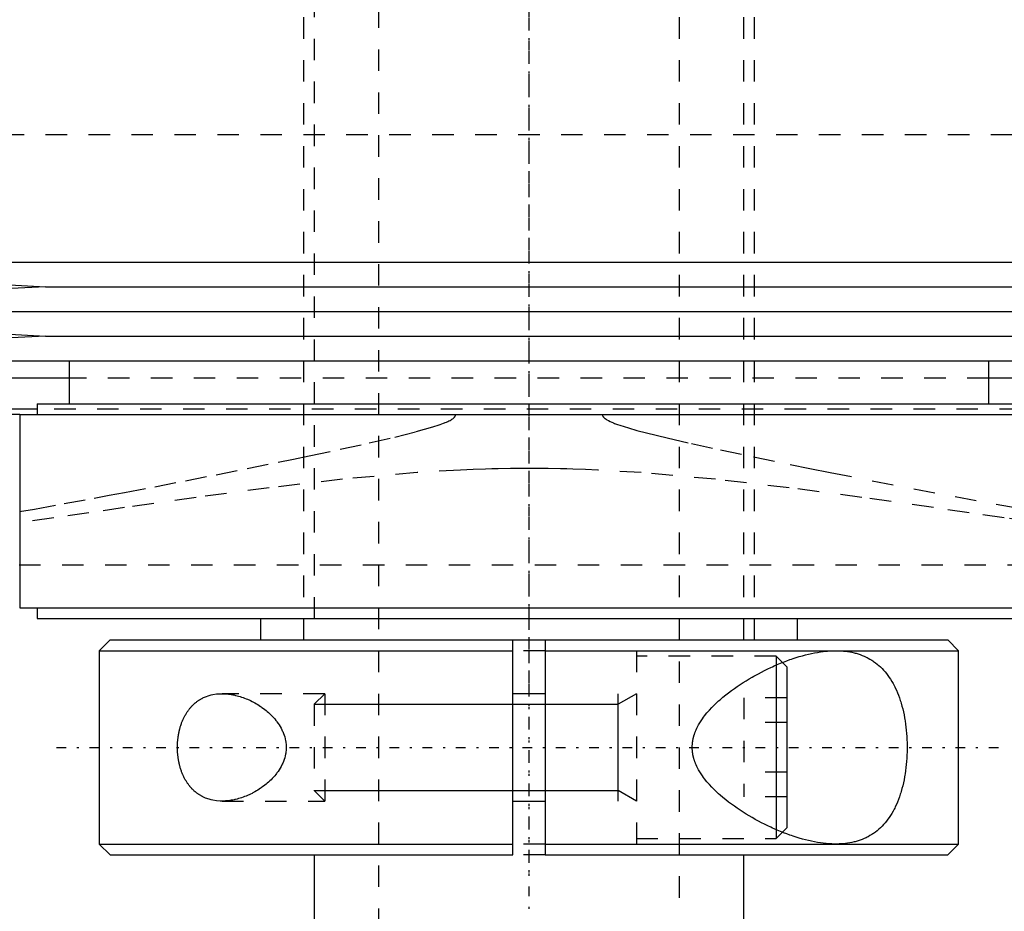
# Model space of a CAD drawing. Extents: x -105 to 105, y -146 to 645.
# Tile 4 of 14: x -24 to 22, y -83 to -42. Entities that reach past the tile are written whole.
import ezdxf

# ---------------------------------------------------------------- set-up
doc = ezdxf.new("R2010")
doc.units = 0
doc.linetypes.add('CENTER', pattern=[1.5, 0.45, -0.5, 0.05, -0.5])
doc.linetypes.add('DASHED', pattern=[2, 1, -1])
for name, color, linetype in [('AM_0', 7, 'CONTINUOUS'), ('AM_10', 7, 'CONTINUOUS'), ('AM_3', 7, 'DASHED'), ('AM_7', 7, 'CENTER')]:
    doc.layers.add(name, color=color, linetype=linetype)

msp = doc.modelspace()

# ---------------------------------------------------------------- linework, layer by layer
at = {"layer": 'AM_0', "color": 7, "linetype": 'CONTINUOUS'}
for p, q in [((-45, -52.9), (-22.5, -54.05)), ((-45, -52.9), (45, -52.9)), ((-22.5, -54.05), (-45, -55.2)), ((-22.5, -54.05), (22.5, -54.05)), ((-45, -55.2), (-22.5, -56.35)), ((-45, -55.2), (45, -55.2)), ((-22.5, -56.35), (-45, -57.5)), ((-22.5, -56.35), (22.5, -56.35)), ((-45, -57.5), (45, -57.5)), ((-21.4, -57.5), (-21.4, -59.5)), ((21.4, -59.5), (21.4, -57.5)), ((-21.4, -58.307), (-51.173, -58.307)), ((51.173, -58.307), (21.4, -58.307)), ((-22.9, -59.5), (-22.9, -60)), ((-22.9, -59.5), (22.9, -59.5)), ((-22.9, -59.746), (-48.569, -59.746)), ((-23.7, -60), (-48.192, -60)), ((-23.7, -60), (-23.7, -69)), ((-23.7, -60), (23.7, -60)), ((-23.7, -69), (23.7, -69)), ((-22.9, -69), (-22.9, -69.5)), ((-22.9, -69.5), (22.9, -69.5)), ((-12.5, -69.5), (-12.5, -70.5)), ((12.5, -70.5), (12.5, -69.5)), ((-19.5, -70.5), (-20, -71)), ((-19.5, -70.5), (-0.75, -70.5)), ((-0.75, -70.5), (0.75, -70.5)), ((-0.75, -80.5), (-0.75, -70.5)), ((0.75, -70.5), (19.5, -70.5)), ((0.75, -70.5), (0.75, -80.5)), ((20, -71), (19.5, -70.5)), ((-20, -71), (-20, -80)), ((-20, -71), (-0.75, -71)), ((0.75, -71), (20, -71)), ((20, -80), (20, -71)), ((11.5, -71.67), (11.5, -79.33)), ((12, -71.75), (11.797, -71.547)), ((12, -71.75), (12, -79.25)), ((0.75, -73), (-0.75, -73)), ((-0.75, -78), (0.75, -78)), ((11.797, -79.453), (12, -79.25)), ((-20, -80), (-19.5, -80.5)), ((-20, -80), (-0.75, -80)), ((0.75, -80), (20, -80)), ((19.5, -80.5), (20, -80)), ((-19.5, -80.5), (-0.75, -80.5)), ((-10, -80.5), (-10, -110.5)), ((0.75, -80.5), (19.5, -80.5)), ((10, -110.5), (10, -80.5))]:
    msp.add_line(p, q, dxfattribs=at)
for points in [[(14.283, -80, 0), (14.22, -80, 0), (14.093, -79.996, 0), (13.964, -79.989, 0), (13.899, -79.984, 0), (13.834, -79.978, 0), (13.701, -79.964, 0), (13.566, -79.946, 0), (13.43, -79.925, 0), (13.292, -79.9, 0), (13.153, -79.872, 0), (13.082, -79.856, 0), (13.012, -79.84, 0), (12.87, -79.805, 0), (12.727, -79.767, 0), (12.583, -79.726, 0), (12.438, -79.682, 0), (12.292, -79.634, 0), (12.219, -79.61, 0), (12.146, -79.584, 0), (11.999, -79.531, 0), (11.851, -79.474, 0), (11.778, -79.445, 0), (11.704, -79.416, 0), (11.556, -79.354, 0), (11.409, -79.29, 0), (11.335, -79.256, 0), (11.261, -79.223, 0), (11.114, -79.153, 0), (10.968, -79.082, 0), (10.822, -79.007, 0), (10.677, -78.931, 0), (10.533, -78.853, 0), (10.461, -78.812, 0), (10.39, -78.772, 0), (10.248, -78.689, 0), (10.108, -78.604, 0), (9.969, -78.518, 0), (9.832, -78.429, 0), (9.697, -78.338, 0), (9.63, -78.292, 0), (9.563, -78.245, 0), (9.428, -78.148, 0), (9.293, -78.047, 0), (9.158, -77.942, 0), (9.025, -77.833, 0), (8.893, -77.72, 0), (8.828, -77.662, 0), (8.763, -77.604, 0), (8.636, -77.484, 0), (8.513, -77.36, 0), (8.395, -77.233, 0), (8.281, -77.102, 0), (8.173, -76.968, 0), (8.122, -76.9, 0), (8.072, -76.831, 0), (7.978, -76.69, 0), (7.892, -76.545, 0), (7.816, -76.397, 0), (7.775, -76.309, 0), (7.764, -76.283, 0), (7.754, -76.258, 0), (7.749, -76.245, 0), (7.744, -76.232, 0), (7.734, -76.206, 0), (7.724, -76.18, 0), (7.715, -76.154, 0), (7.706, -76.128, 0), (7.697, -76.101, 0), (7.693, -76.088, 0), (7.688, -76.075, 0), (7.68, -76.048, 0), (7.673, -76.021, 0), (7.669, -76.008, 0), (7.665, -75.994, 0), (7.658, -75.967, 0), (7.652, -75.94, 0), (7.649, -75.927, 0), (7.645, -75.913, 0), (7.64, -75.886, 0), (7.634, -75.858, 0), (7.629, -75.83, 0), (7.624, -75.802, 0), (7.62, -75.774, 0), (7.618, -75.76, 0), (7.616, -75.746, 0), (7.612, -75.718, 0), (7.609, -75.689, 0), (7.606, -75.661, 0), (7.604, -75.632, 0), (7.602, -75.603, 0), (7.601, -75.588, 0), (7.601, -75.574, 0), (7.6, -75.544, 0), (7.599, -75.515, 0), (7.599, -75.5, 0), (7.599, -75.485, 0), (7.6, -75.456, 0), (7.601, -75.426, 0), (7.601, -75.412, 0), (7.602, -75.397, 0), (7.604, -75.368, 0), (7.606, -75.339, 0), (7.609, -75.311, 0), (7.612, -75.282, 0), (7.616, -75.254, 0), (7.618, -75.24, 0), (7.62, -75.226, 0), (7.624, -75.198, 0), (7.629, -75.17, 0), (7.634, -75.142, 0), (7.64, -75.114, 0), (7.645, -75.087, 0), (7.649, -75.073, 0), (7.652, -75.06, 0), (7.658, -75.033, 0), (7.665, -75.006, 0), (7.669, -74.992, 0), (7.673, -74.979, 0), (7.68, -74.952, 0), (7.688, -74.925, 0), (7.693, -74.912, 0), (7.697, -74.899, 0), (7.706, -74.872, 0), (7.715, -74.846, 0), (7.724, -74.82, 0), (7.734, -74.794, 0), (7.744, -74.768, 0), (7.749, -74.755, 0), (7.754, -74.742, 0), (7.764, -74.717, 0), (7.775, -74.691, 0), (7.816, -74.603, 0), (7.892, -74.455, 0), (7.978, -74.31, 0), (8.072, -74.169, 0), (8.122, -74.1, 0), (8.173, -74.032, 0), (8.281, -73.898, 0), (8.395, -73.767, 0), (8.513, -73.64, 0), (8.636, -73.516, 0), (8.763, -73.396, 0), (8.828, -73.338, 0), (8.893, -73.28, 0), (9.025, -73.167, 0), (9.158, -73.058, 0), (9.293, -72.953, 0), (9.428, -72.852, 0), (9.563, -72.755, 0), (9.63, -72.708, 0), (9.697, -72.662, 0), (9.832, -72.571, 0), (9.969, -72.482, 0), (10.108, -72.396, 0), (10.248, -72.311, 0), (10.39, -72.228, 0), (10.461, -72.188, 0), (10.533, -72.147, 0), (10.677, -72.069, 0), (10.822, -71.993, 0), (10.968, -71.918, 0), (11.114, -71.847, 0), (11.261, -71.777, 0), (11.335, -71.744, 0), (11.409, -71.71, 0), (11.556, -71.646, 0), (11.704, -71.584, 0), (11.778, -71.555, 0), (11.851, -71.526, 0), (11.999, -71.469, 0), (12.146, -71.416, 0), (12.219, -71.39, 0), (12.292, -71.366, 0), (12.438, -71.318, 0), (12.583, -71.274, 0), (12.727, -71.233, 0), (12.87, -71.195, 0), (13.012, -71.16, 0), (13.082, -71.144, 0), (13.153, -71.128, 0), (13.292, -71.1, 0), (13.43, -71.075, 0), (13.566, -71.054, 0), (13.701, -71.036, 0), (13.834, -71.022, 0), (13.899, -71.016, 0), (13.964, -71.011, 0), (14.093, -71.004, 0), (14.22, -71, 0), (14.283, -71, 0)], [(14.283, -71, 0), (14.333, -71, 0), (14.433, -71.003, 0), (14.533, -71.008, 0), (14.583, -71.011, 0), (14.634, -71.015, 0), (14.734, -71.025, 0), (14.833, -71.038, 0), (14.933, -71.054, 0), (15.031, -71.073, 0), (15.129, -71.095, 0), (15.178, -71.107, 0), (15.226, -71.12, 0), (15.322, -71.148, 0), (15.417, -71.18, 0), (15.511, -71.215, 0), (15.603, -71.253, 0), (15.694, -71.295, 0), (15.739, -71.317, 0), (15.783, -71.34, 0), (15.871, -71.389, 0), (15.957, -71.441, 0), (15.999, -71.468, 0), (16.041, -71.497, 0), (16.123, -71.556, 0), (16.204, -71.618, 0), (16.243, -71.651, 0), (16.282, -71.684, 0), (16.358, -71.754, 0), (16.432, -71.826, 0), (16.504, -71.903, 0), (16.574, -71.982, 0), (16.641, -72.064, 0), (16.674, -72.107, 0), (16.706, -72.15, 0), (16.769, -72.239, 0), (16.83, -72.33, 0), (16.888, -72.425, 0), (16.944, -72.522, 0), (16.998, -72.624, 0), (17.024, -72.676, 0), (17.051, -72.73, 0), (17.101, -72.84, 0), (17.15, -72.954, 0), (17.197, -73.072, 0), (17.241, -73.194, 0), (17.283, -73.319, 0), (17.304, -73.383, 0), (17.323, -73.447, 0), (17.36, -73.578, 0), (17.395, -73.712, 0), (17.427, -73.848, 0), (17.456, -73.987, 0), (17.482, -74.127, 0), (17.494, -74.198, 0), (17.506, -74.269, 0), (17.527, -74.413, 0), (17.545, -74.557, 0), (17.561, -74.703, 0), (17.574, -74.848, 0), (17.584, -74.994, 0), (17.588, -75.067, 0), (17.592, -75.14, 0), (17.597, -75.285, 0), (17.599, -75.428, 0), (17.6, -75.5, 0), (17.599, -75.572, 0), (17.597, -75.715, 0), (17.592, -75.86, 0), (17.588, -75.933, 0), (17.584, -76.006, 0), (17.574, -76.152, 0), (17.561, -76.297, 0), (17.545, -76.443, 0), (17.527, -76.587, 0), (17.506, -76.731, 0), (17.494, -76.802, 0), (17.482, -76.873, 0), (17.456, -77.013, 0), (17.427, -77.152, 0), (17.395, -77.288, 0), (17.36, -77.422, 0), (17.323, -77.553, 0), (17.304, -77.617, 0), (17.283, -77.681, 0), (17.241, -77.806, 0), (17.197, -77.928, 0), (17.15, -78.046, 0), (17.101, -78.16, 0), (17.051, -78.27, 0), (17.024, -78.324, 0), (16.998, -78.376, 0), (16.944, -78.478, 0), (16.888, -78.575, 0), (16.83, -78.67, 0), (16.769, -78.761, 0), (16.706, -78.85, 0), (16.674, -78.893, 0), (16.641, -78.936, 0), (16.574, -79.018, 0), (16.504, -79.097, 0), (16.432, -79.174, 0), (16.358, -79.246, 0), (16.282, -79.316, 0), (16.243, -79.349, 0), (16.204, -79.382, 0), (16.123, -79.444, 0), (16.041, -79.503, 0), (15.999, -79.532, 0), (15.957, -79.559, 0), (15.871, -79.611, 0), (15.783, -79.66, 0), (15.739, -79.683, 0), (15.694, -79.705, 0), (15.603, -79.747, 0), (15.511, -79.785, 0), (15.417, -79.82, 0), (15.322, -79.852, 0), (15.226, -79.88, 0), (15.178, -79.893, 0), (15.129, -79.905, 0), (15.031, -79.927, 0), (14.933, -79.946, 0), (14.833, -79.962, 0), (14.734, -79.975, 0), (14.634, -79.985, 0), (14.583, -79.989, 0), (14.533, -79.992, 0), (14.433, -79.997, 0), (14.333, -80, 0), (14.283, -80, 0)], [(-16.363, -75.5, 0), (-16.363, -75.48, 0), (-16.363, -75.439, 0), (-16.362, -75.398, 0), (-16.361, -75.378, 0), (-16.36, -75.357, 0), (-16.358, -75.316, 0), (-16.356, -75.275, 0), (-16.353, -75.234, 0), (-16.35, -75.192, 0), (-16.346, -75.151, 0), (-16.344, -75.131, 0), (-16.342, -75.11, 0), (-16.337, -75.069, 0), (-16.331, -75.028, 0), (-16.326, -74.987, 0), (-16.319, -74.946, 0), (-16.312, -74.905, 0), (-16.309, -74.885, 0), (-16.305, -74.865, 0), (-16.297, -74.824, 0), (-16.289, -74.784, 0), (-16.285, -74.764, 0), (-16.28, -74.744, 0), (-16.271, -74.705, 0), (-16.261, -74.665, 0), (-16.256, -74.646, 0), (-16.251, -74.626, 0), (-16.241, -74.588, 0), (-16.229, -74.549, 0), (-16.218, -74.511, 0), (-16.206, -74.474, 0), (-16.194, -74.437, 0), (-16.187, -74.418, 0), (-16.181, -74.4, 0), (-16.168, -74.363, 0), (-16.154, -74.327, 0), (-16.14, -74.292, 0), (-16.125, -74.257, 0), (-16.111, -74.222, 0), (-16.103, -74.205, 0), (-16.095, -74.188, 0), (-16.08, -74.155, 0), (-16.064, -74.122, 0), (-16.048, -74.089, 0), (-16.031, -74.057, 0), (-16.014, -74.026, 0), (-16.006, -74.011, 0), (-15.997, -73.995, 0), (-15.98, -73.965, 0), (-15.962, -73.936, 0), (-15.945, -73.907, 0), (-15.927, -73.878, 0), (-15.908, -73.851, 0), (-15.899, -73.837, 0), (-15.89, -73.824, 0), (-15.871, -73.797, 0), (-15.852, -73.771, 0), (-15.833, -73.745, 0), (-15.813, -73.72, 0), (-15.793, -73.695, 0), (-15.783, -73.682, 0), (-15.773, -73.67, 0), (-15.752, -73.646, 0), (-15.731, -73.622, 0), (-15.721, -73.61, 0), (-15.71, -73.599, 0), (-15.689, -73.576, 0), (-15.667, -73.553, 0), (-15.656, -73.542, 0), (-15.645, -73.531, 0), (-15.622, -73.509, 0), (-15.6, -73.488, 0), (-15.577, -73.467, 0), (-15.553, -73.447, 0), (-15.53, -73.427, 0), (-15.518, -73.417, 0), (-15.506, -73.408, 0), (-15.482, -73.389, 0), (-15.458, -73.37, 0), (-15.433, -73.352, 0), (-15.408, -73.334, 0), (-15.383, -73.317, 0), (-15.37, -73.309, 0), (-15.358, -73.3, 0), (-15.332, -73.284, 0), (-15.307, -73.269, 0), (-15.281, -73.253, 0), (-15.254, -73.238, 0), (-15.228, -73.224, 0), (-15.215, -73.217, 0), (-15.202, -73.21, 0), (-15.175, -73.197, 0), (-15.148, -73.184, 0), (-15.053, -73.142, 0), (-14.885, -73.084, 0), (-14.8, -73.061, 0), (-14.714, -73.042, 0), (-14.541, -73.014, 0), (-14.368, -73.002, 0), (-14.283, -73, 0)], [(-14.283, -73, 0), (-14.251, -73, 0), (-14.188, -73.002, 0), (-14.123, -73.005, 0), (-14.091, -73.008, 0), (-14.058, -73.01, 0), (-13.992, -73.017, 0), (-13.925, -73.025, 0), (-13.858, -73.036, 0), (-13.79, -73.048, 0), (-13.722, -73.061, 0), (-13.688, -73.069, 0), (-13.653, -73.077, 0), (-13.585, -73.094, 0), (-13.515, -73.113, 0), (-13.446, -73.133, 0), (-13.377, -73.156, 0), (-13.307, -73.18, 0), (-13.272, -73.192, 0), (-13.237, -73.205, 0), (-13.168, -73.233, 0), (-13.099, -73.262, 0), (-13.064, -73.277, 0), (-13.029, -73.293, 0), (-12.96, -73.325, 0), (-12.892, -73.359, 0), (-12.858, -73.376, 0), (-12.824, -73.394, 0), (-12.756, -73.431, 0), (-12.689, -73.47, 0), (-12.623, -73.51, 0), (-12.557, -73.552, 0), (-12.492, -73.595, 0), (-12.46, -73.617, 0), (-12.428, -73.64, 0), (-12.364, -73.686, 0), (-12.302, -73.733, 0), (-12.241, -73.782, 0), (-12.181, -73.832, 0), (-12.122, -73.884, 0), (-12.093, -73.91, 0), (-12.064, -73.937, 0), (-12.006, -73.994, 0), (-11.949, -74.052, 0), (-11.892, -74.113, 0), (-11.837, -74.177, 0), (-11.782, -74.243, 0), (-11.756, -74.277, 0), (-11.73, -74.311, 0), (-11.679, -74.382, 0), (-11.63, -74.454, 0), (-11.584, -74.529, 0), (-11.541, -74.606, 0), (-11.5, -74.684, 0), (-11.481, -74.724, 0), (-11.462, -74.765, 0), (-11.428, -74.847, 0), (-11.398, -74.93, 0), (-11.372, -75.015, 0), (-11.349, -75.101, 0), (-11.331, -75.189, 0), (-11.324, -75.233, 0), (-11.317, -75.277, 0), (-11.308, -75.366, 0), (-11.303, -75.455, 0), (-11.303, -75.5, 0), (-11.303, -75.545, 0), (-11.308, -75.634, 0), (-11.317, -75.723, 0), (-11.324, -75.767, 0), (-11.331, -75.811, 0), (-11.349, -75.899, 0), (-11.372, -75.985, 0), (-11.398, -76.07, 0), (-11.428, -76.153, 0), (-11.462, -76.235, 0), (-11.481, -76.276, 0), (-11.5, -76.316, 0), (-11.541, -76.394, 0), (-11.584, -76.471, 0), (-11.63, -76.546, 0), (-11.679, -76.618, 0), (-11.73, -76.689, 0), (-11.756, -76.723, 0), (-11.782, -76.757, 0), (-11.837, -76.823, 0), (-11.892, -76.887, 0), (-11.949, -76.948, 0), (-12.006, -77.006, 0), (-12.064, -77.063, 0), (-12.093, -77.09, 0), (-12.122, -77.116, 0), (-12.181, -77.168, 0), (-12.241, -77.218, 0), (-12.302, -77.267, 0), (-12.364, -77.314, 0), (-12.428, -77.36, 0), (-12.46, -77.383, 0), (-12.492, -77.405, 0), (-12.557, -77.448, 0), (-12.623, -77.49, 0), (-12.689, -77.53, 0), (-12.756, -77.569, 0), (-12.824, -77.606, 0), (-12.858, -77.624, 0), (-12.892, -77.641, 0), (-12.96, -77.675, 0), (-13.029, -77.707, 0), (-13.064, -77.723, 0), (-13.099, -77.738, 0), (-13.168, -77.767, 0), (-13.237, -77.795, 0), (-13.272, -77.808, 0), (-13.307, -77.82, 0), (-13.377, -77.844, 0), (-13.446, -77.867, 0), (-13.515, -77.887, 0), (-13.585, -77.906, 0), (-13.653, -77.923, 0), (-13.688, -77.931, 0), (-13.722, -77.939, 0), (-13.79, -77.952, 0), (-13.858, -77.964, 0), (-13.925, -77.975, 0), (-13.992, -77.983, 0), (-14.058, -77.99, 0), (-14.091, -77.992, 0), (-14.123, -77.995, 0), (-14.188, -77.998, 0), (-14.251, -78, 0), (-14.283, -78, 0)], [(-14.283, -78, 0), (-14.368, -77.998, 0), (-14.541, -77.986, 0), (-14.714, -77.958, 0), (-14.8, -77.939, 0), (-14.885, -77.916, 0), (-15.053, -77.858, 0), (-15.148, -77.816, 0), (-15.175, -77.803, 0), (-15.202, -77.79, 0), (-15.215, -77.783, 0), (-15.228, -77.776, 0), (-15.254, -77.762, 0), (-15.281, -77.747, 0), (-15.307, -77.731, 0), (-15.332, -77.716, 0), (-15.358, -77.7, 0), (-15.37, -77.691, 0), (-15.383, -77.683, 0), (-15.408, -77.666, 0), (-15.433, -77.648, 0), (-15.458, -77.63, 0), (-15.482, -77.611, 0), (-15.506, -77.592, 0), (-15.518, -77.583, 0), (-15.53, -77.573, 0), (-15.553, -77.553, 0), (-15.577, -77.533, 0), (-15.6, -77.512, 0), (-15.622, -77.491, 0), (-15.645, -77.469, 0), (-15.656, -77.458, 0), (-15.667, -77.447, 0), (-15.689, -77.424, 0), (-15.71, -77.401, 0), (-15.721, -77.39, 0), (-15.731, -77.378, 0), (-15.752, -77.354, 0), (-15.773, -77.33, 0), (-15.783, -77.318, 0), (-15.793, -77.305, 0), (-15.813, -77.28, 0), (-15.833, -77.255, 0), (-15.852, -77.229, 0), (-15.871, -77.203, 0), (-15.89, -77.176, 0), (-15.899, -77.163, 0), (-15.908, -77.149, 0), (-15.927, -77.122, 0), (-15.945, -77.093, 0), (-15.962, -77.064, 0), (-15.98, -77.035, 0), (-15.997, -77.005, 0), (-16.006, -76.989, 0), (-16.014, -76.974, 0), (-16.031, -76.943, 0), (-16.048, -76.911, 0), (-16.064, -76.878, 0), (-16.08, -76.845, 0), (-16.095, -76.812, 0), (-16.103, -76.795, 0), (-16.111, -76.778, 0), (-16.125, -76.743, 0), (-16.14, -76.708, 0), (-16.154, -76.673, 0), (-16.168, -76.637, 0), (-16.181, -76.6, 0), (-16.187, -76.582, 0), (-16.194, -76.563, 0), (-16.206, -76.526, 0), (-16.218, -76.489, 0), (-16.229, -76.451, 0), (-16.241, -76.412, 0), (-16.251, -76.374, 0), (-16.256, -76.354, 0), (-16.261, -76.335, 0), (-16.271, -76.295, 0), (-16.28, -76.256, 0), (-16.285, -76.236, 0), (-16.289, -76.216, 0), (-16.297, -76.176, 0), (-16.305, -76.135, 0), (-16.309, -76.115, 0), (-16.312, -76.095, 0), (-16.319, -76.054, 0), (-16.326, -76.013, 0), (-16.331, -75.972, 0), (-16.337, -75.931, 0), (-16.342, -75.89, 0), (-16.344, -75.869, 0), (-16.346, -75.849, 0), (-16.35, -75.808, 0), (-16.353, -75.766, 0), (-16.356, -75.725, 0), (-16.358, -75.684, 0), (-16.36, -75.643, 0), (-16.361, -75.622, 0), (-16.362, -75.602, 0), (-16.363, -75.561, 0), (-16.363, -75.52, 0), (-16.363, -75.5, 0)]]:
    msp.add_polyline3d(points, dxfattribs=at)
at = {"layer": 'AM_10', "color": 7, "linetype": 'CONTINUOUS'}
for p, q in [((4.15, -78), (4.15, -73)), ((5, -73), (4.15, -73.49)), ((-10, -73.49), (4.15, -73.49)), ((-10, -77.51), (4.15, -77.51)), ((5, -78), (4.15, -77.51))]:
    msp.add_line(p, q, dxfattribs=at)
at = {"layer": 'AM_3', "color": 6, "linetype": 'DASHED'}
for p, q in [((-7, 569), (-7, -110.5)), ((7, -110.5), (7, 569)), ((-10, 553.5), (-10, -70.5)), ((10, -70.5), (10, 553.5)), ((-10.5, -39.5), (-10.5, -70.5)), ((10.5, -70.5), (10.5, -39.5)), ((-44.502, -46.968), (44.502, -46.968)), ((21.4, -58.307), (-21.4, -58.307)), ((22.9, -59.746), (-22.9, -59.746)), ((-23.732, -67), (33.6, -67)), ((0.75, -71), (-0.75, -71)), ((5, -71), (5, -80)), ((11.5, -71.25), (5, -71.25)), ((11.797, -71.547), (11.5, -71.25)), ((11.5, -71.25), (11.5, -71.67)), ((-9.51, -73), (-14.283, -73)), ((-9.51, -73), (-10, -73.49)), ((-9.51, -73), (-9.51, -78)), ((12, -73.191), (10, -73.191)), ((10, -73.191), (10, -77.809)), ((-10, -73.49), (-10, -77.51)), ((12, -74.345), (10, -74.345)), ((12, -76.655), (10, -76.655)), ((-10, -77.51), (-9.51, -78)), ((12, -77.809), (10, -77.809)), ((-14.283, -78), (-9.51, -78)), ((11.5, -79.33), (11.5, -79.75)), ((11.5, -79.75), (11.797, -79.453)), ((0.75, -80), (-0.75, -80)), ((5, -79.75), (11.5, -79.75)), ((0.75, -80.5), (-0.75, -80.5))]:
    msp.add_line(p, q, dxfattribs=at)
for points in [[(-23.712, -64.524, 0), (-23.023, -64.402, 0), (-21.638, -64.152, 0), (-20.241, -63.895, 0), (-19.539, -63.764, 0), (-18.834, -63.631, 0), (-17.418, -63.362, 0), (-15.994, -63.086, 0), (-14.562, -62.805, 0), (-13.124, -62.518, 0), (-11.682, -62.225, 0), (-10.96, -62.077, 0), (-10.237, -61.926, 0), (-8.793, -61.62, 0), (-7.436, -61.323, 0), (-6.249, -61.049, 0), (-5.247, -60.799, 0), (-4.471, -60.579, 0), (-4.176, -60.483, 0), (-4.133, -60.467, 0), (-4.05, -60.437, 0), (-3.974, -60.408, 0), (-3.938, -60.394, 0), (-3.903, -60.38, 0), (-3.838, -60.352, 0), (-3.778, -60.325, 0), (-3.723, -60.298, 0), (-3.673, -60.272, 0), (-3.628, -60.247, 0), (-3.608, -60.234, 0), (-3.588, -60.222, 0), (-3.552, -60.197, 0), (-3.52, -60.172, 0), (-3.503, -60.158, 0), (-3.499, -60.154, 0), (-3.495, -60.15, 0), (-3.492, -60.148, 0), (-3.49, -60.146, 0), (-3.486, -60.142, 0), (-3.482, -60.137, 0), (-3.478, -60.133, 0), (-3.474, -60.129, 0), (-3.471, -60.125, 0), (-3.469, -60.123, 0), (-3.467, -60.121, 0), (-3.464, -60.117, 0), (-3.46, -60.113, 0), (-3.457, -60.109, 0), (-3.454, -60.105, 0), (-3.451, -60.101, 0), (-3.45, -60.099, 0), (-3.448, -60.097, 0), (-3.445, -60.093, 0), (-3.442, -60.088, 0), (-3.441, -60.086, 0), (-3.44, -60.084, 0), (-3.437, -60.08, 0), (-3.435, -60.075, 0), (-3.433, -60.073, 0), (-3.432, -60.071, 0), (-3.43, -60.066, 0), (-3.428, -60.061, 0), (-3.426, -60.057, 0), (-3.424, -60.052, 0), (-3.422, -60.047, 0), (-3.421, -60.045, 0), (-3.421, -60.042, 0), (-3.419, -60.037, 0), (-3.418, -60.033, 0), (-3.417, -60.028, 0), (-3.416, -60.023, 0), (-3.415, -60.018, 0), (-3.415, -60.015, 0), (-3.415, -60.013, 0), (-3.414, -60.008, 0), (-3.414, -60.003, 0), (-3.414, -60, 0)], [(3.414, -60, 0), (3.414, -60.001, 0), (3.414, -60.003, 0), (3.414, -60.005, 0), (3.414, -60.006, 0), (3.414, -60.007, 0), (3.414, -60.009, 0), (3.415, -60.011, 0), (3.415, -60.013, 0), (3.415, -60.015, 0), (3.415, -60.017, 0), (3.415, -60.018, 0), (3.415, -60.019, 0), (3.416, -60.021, 0), (3.416, -60.023, 0), (3.416, -60.025, 0), (3.417, -60.027, 0), (3.417, -60.029, 0), (3.417, -60.03, 0), (3.418, -60.031, 0), (3.418, -60.033, 0), (3.419, -60.035, 0), (3.419, -60.036, 0), (3.419, -60.037, 0), (3.42, -60.039, 0), (3.42, -60.041, 0), (3.421, -60.042, 0), (3.421, -60.043, 0), (3.421, -60.045, 0), (3.422, -60.047, 0), (3.423, -60.049, 0), (3.423, -60.051, 0), (3.424, -60.052, 0), (3.425, -60.053, 0), (3.425, -60.054, 0), (3.426, -60.056, 0), (3.426, -60.058, 0), (3.429, -60.065, 0), (3.435, -60.076, 0), (3.441, -60.086, 0), (3.448, -60.097, 0), (3.452, -60.102, 0), (3.455, -60.107, 0), (3.463, -60.116, 0), (3.471, -60.126, 0), (3.479, -60.135, 0), (3.488, -60.144, 0), (3.498, -60.152, 0), (3.502, -60.157, 0), (3.507, -60.161, 0), (3.517, -60.169, 0), (3.527, -60.177, 0), (3.531, -60.181, 0), (3.536, -60.185, 0), (3.546, -60.193, 0), (3.557, -60.2, 0), (3.562, -60.204, 0), (3.567, -60.207, 0), (3.577, -60.214, 0), (3.587, -60.221, 0), (3.626, -60.245, 0), (3.697, -60.285, 0), (3.774, -60.323, 0), (3.855, -60.359, 0), (3.938, -60.394, 0), (3.982, -60.412, 0), (4.028, -60.429, 0), (4.124, -60.464, 0), (4.226, -60.5, 0), (4.63, -60.628, 0), (5.027, -60.74, 0), (5.465, -60.856, 0), (6.436, -61.094, 0), (7.57, -61.353, 0), (8.913, -61.646, 0), (10.448, -61.97, 0), (12.158, -62.322, 0), (13.072, -62.507, 0), (14.024, -62.698, 0), (15.976, -63.082, 0), (17.915, -63.457, 0), (19.839, -63.82, 0), (21.744, -64.171, 0), (23.629, -64.509, 0)], [(25.344, -65.272, 0), (22.121, -64.813, 0), (20.484, -64.576, 0), (18.832, -64.338, 0), (15.492, -63.865, 0), (12.109, -63.414, 0), (8.688, -63.016, 0), (5.229, -62.707, 0), (3.204, -62.587, 0), (2.626, -62.563, 0), (2.048, -62.543, 0), (1.758, -62.535, 0), (1.469, -62.528, 0), (0.889, -62.518, 0), (0.309, -62.513, 0), (0.018, -62.513, 0), (-0.273, -62.513, 0), (-0.856, -62.518, 0), (-1.439, -62.528, 0), (-1.73, -62.535, 0), (-2.021, -62.543, 0), (-2.602, -62.562, 0), (-3.183, -62.586, 0), (-5.211, -62.706, 0), (-8.674, -63.014, 0), (-12.1, -63.413, 0), (-15.489, -63.864, 0), (-18.832, -64.338, 0), (-20.483, -64.576, 0), (-22.12, -64.813, 0), (-25.345, -65.273, 0)]]:
    msp.add_polyline3d(points, dxfattribs=at)
at = {"layer": 'AM_7', "color": 4, "linetype": 'CENTER'}
for p, q in [((0, 644.975), (0, -146.475)), ((0, 20.475), (0, -81.35)), ((0, -5.4), (0, -73.6)), ((-22, -75.5), (22, -75.5))]:
    msp.add_line(p, q, dxfattribs=at)

doc.saveas('drawing.dxf')
